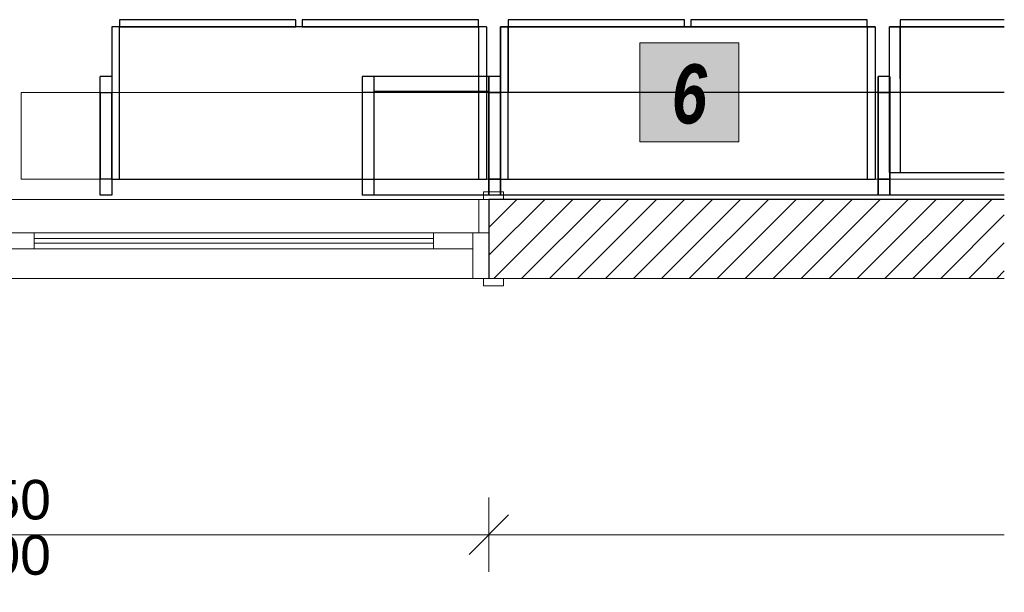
# Model space of a CAD drawing. Header units: millimetres. Extents: x -13155676 to -13149924, y -43717 to -41420.
# Tile 9 of 9: x -13152415 to -13149924, y -43717 to -42267. Entities that reach past the tile are written whole.
import ezdxf

# ---------------------------------------------------------------- set-up
doc = ezdxf.new("R2010")
doc.units = ezdxf.units.MM
doc.header["$MEASUREMENT"] = 0
doc.linetypes.add('Wipeout_Contour', pattern=[1000, 0, -1000])
for name, color, linetype in [('0._RDC (96)_1_0', 7, 'Continuous'), ('0._RDC (96)_1_AAG constr dalles', 7, 'Continuous'), ('0._RDC (96)_1_AAG PRO VRD EP', 7, 'Continuous'), ('0._RDC (96)_1_BQN 2 COTATIONS PC', 7, 'Continuous'), ('0._RDC (96)_1_Portes Archicad', 7, 'Continuous')]:
    doc.layers.add(name, color=color, linetype=linetype)
doc.styles.add('STYLE_GENERE_1', font='txt')
doc.styles.add('STYLE_GENERE_2', font='txt', dxfattribs={"width": 0.8})

msp = doc.modelspace()

# ---------------------------------------------------------------- hatches: boundary and pattern name
at = {"layer": '0._RDC (96)_1_0', "linetype": 'Continuous', "lineweight": 20, "true_color": 0xff9122}
msp.add_hatch(color=30, dxfattribs=at).paths.add_polyline_path([(-13150845.5, -42326.3), (-13150845.5, -42576.3), (-13150595.5, -42576.3), (-13150595.5, -42326.3)])
at = {"layer": '0._RDC (96)_1_0', "linetype": 'Continuous', "lineweight": 0, "true_color": 0x191919}
h = msp.add_hatch(dxfattribs=at)
h.set_pattern_fill('Brique_1_0001', color=250, style=0, pattern_type=2)
h.set_pattern_definition([(45, (-12771109.29, 503849.215), (-35.355339, 35.355339), [])])
h.paths.add_polyline_path([(-13149923.6, -42722.1), (-13151228, -42722.1), (-13151228, -42922.1), (-13149923.6, -42922.1)])

# ---------------------------------------------------------------- linework, layer by layer
at = {"layer": '0._RDC (96)_1_0', "color": 7, "linetype": 'Continuous', "lineweight": 30}
for p, q in [((-13150732.8, -42267.3), (-13151178.8, -42267.3)), ((-13151178.8, -42267.3), (-13151178.8, -42285.1)), ((-13150732.8, -42285.1), (-13150732.8, -42267.3)), ((-13150270.9, -42267.3), (-13150717, -42267.3)), ((-13150717, -42267.3), (-13150717, -42285.1)), ((-13150270.9, -42285.1), (-13150270.9, -42267.3)), ((-13150075.6, -42267.3), (-13150186.7, -42267.3)), ((-13150186.7, -42267.3), (-13150186.7, -42285.1)), ((-13151198, -42411.3), (-13151198, -42285.1)), ((-13151198, -42285.1), (-13151178.8, -42285.1)), ((-13151178.8, -42285.1), (-13151178.8, -42451.3)), ((-13151178.8, -42285.1), (-13150269.7, -42285.1)), ((-13150269.7, -42451.3), (-13150269.7, -42285.1)), ((-13150269.7, -42285.1), (-13150250.5, -42285.1)), ((-13150250.5, -42285.1), (-13150250.5, -42451.3)), ((-13150214.5, -42285.1), (-13150186.7, -42285.1)), ((-13150214.5, -42411.3), (-13150214.5, -42285.1)), ((-13150186.7, -42285.1), (-13150075.6, -42285.1)), ((-13150186.7, -42416.7), (-13150186.7, -42285.1)), ((-13151518, -42411.3), (-13151548, -42411.3)), ((-13151548, -42411.3), (-13151548, -42451.3)), ((-13151518, -42451.3), (-13151518, -42411.3)), ((-13151228, -42411.3), (-13151518, -42411.3)), ((-13151198, -42411.3), (-13151228, -42411.3)), ((-13151228, -42411.3), (-13151228, -42451.3)), ((-13151198, -42451.3), (-13151198, -42411.3)), ((-13150213, -42411.3), (-13150243, -42411.3)), ((-13150243, -42411.3), (-13150243, -42451.3)), ((-13151228, -42449.5), (-13151518, -42449.5)), ((-13151518, -42451.3), (-13151548, -42451.3)), ((-13151548, -42451.3), (-13151548, -42671.3)), ((-13151518, -42671.3), (-13151518, -42451.3)), ((-13151228, -42451.3), (-13151518, -42451.3)), ((-13151198, -42451.3), (-13151228, -42451.3)), ((-13151228, -42451.3), (-13151228, -42671.3)), ((-13151198, -42671.3), (-13151198, -42451.3)), ((-13150243, -42451.3), (-13151198, -42451.3)), ((-13150213, -42451.3), (-13150243, -42451.3)), ((-13150243, -42451.3), (-13150243, -42671.3)), ((-13150213, -42671.3), (-13150213, -42451.3)), ((-13149923.6, -42451.3), (-13150213, -42451.3)), ((-13151548, -42671.3), (-13151518, -42671.3)), ((-13151548, -42671.3), (-13151548, -42711.3)), ((-13151518, -42711.3), (-13151518, -42671.3)), ((-13151228, -42671.3), (-13151198, -42671.3)), ((-13151228, -42671.3), (-13151228, -42711.3)), ((-13151198, -42711.3), (-13151198, -42671.3)), ((-13150243, -42671.3), (-13150213, -42671.3)), ((-13150243, -42671.3), (-13150243, -42711.3)), ((-13150213, -42711.3), (-13150213, -42671.3)), ((-13151518, -42711.3), (-13151548, -42711.3)), ((-13151228, -42711.3), (-13151518, -42711.3)), ((-13151198, -42711.3), (-13151228, -42711.3)), ((-13150243, -42711.3), (-13151198, -42711.3)), ((-13150213, -42711.3), (-13150243, -42711.3)), ((-13149923.6, -42711.3), (-13150213, -42711.3))]:
    msp.add_line(p, q, dxfattribs=at)
at = {"layer": '0._RDC (96)_1_0', "color": 253, "linetype": 'Continuous', "lineweight": 18, "true_color": 0xb3b3b3}
for p, q in [((-13152211.5, -42411.3), (-13152211.5, -42451.3)), ((-13152181.5, -42411.3), (-13152211.5, -42411.3)), ((-13152181.5, -42451.3), (-13152181.5, -42411.3)), ((-13151228, -42411.3), (-13151228, -42451.3)), ((-13151198, -42411.3), (-13151228, -42411.3)), ((-13151198, -42451.3), (-13151198, -42411.3)), ((-13150243, -42411.3), (-13150243, -42451.3)), ((-13150213, -42411.3), (-13150243, -42411.3)), ((-13150213, -42451.3), (-13150213, -42411.3)), ((-13152211.5, -42451.3), (-13152181.5, -42451.3)), ((-13151228, -42451.3), (-13151198, -42451.3)), ((-13150243, -42451.3), (-13150213, -42451.3)), ((-13152211.5, -42671.3), (-13152211.5, -42711.3)), ((-13152181.5, -42671.3), (-13152211.5, -42671.3)), ((-13152181.5, -42711.3), (-13152181.5, -42671.3)), ((-13151228, -42671.3), (-13151228, -42711.3)), ((-13151198, -42671.3), (-13151228, -42671.3)), ((-13151198, -42711.3), (-13151198, -42671.3)), ((-13150243, -42671.3), (-13150243, -42711.3)), ((-13150213, -42671.3), (-13150243, -42671.3)), ((-13150213, -42711.3), (-13150213, -42671.3)), ((-13152211.5, -42711.3), (-13152181.5, -42711.3)), ((-13151228, -42711.3), (-13151198, -42711.3)), ((-13150243, -42711.3), (-13150213, -42711.3))]:
    msp.add_line(p, q, dxfattribs=at)
at = {"layer": '0._RDC (96)_1_0', "color": 7, "linetype": 'Continuous', "lineweight": 30, "flags": 128}
for points in [[(-13152162.3, -42267.3), (-13152162.3, -42285.1)], [(-13151716.3, -42267.3), (-13152162.3, -42267.3)], [(-13151716.3, -42285.1), (-13151716.3, -42267.3)], [(-13151700.5, -42267.3), (-13151700.5, -42285.1)], [(-13151254.4, -42267.3), (-13151700.5, -42267.3)], [(-13151254.4, -42285.1), (-13151254.4, -42267.3)], [(-13151178.8, -42267.3), (-13151178.8, -42285.1)], [(-13150732.8, -42267.3), (-13151178.8, -42267.3)], [(-13150732.8, -42285.1), (-13150732.8, -42267.3)], [(-13150717, -42267.3), (-13150717, -42285.1)], [(-13150270.9, -42267.3), (-13150717, -42267.3)], [(-13150270.9, -42285.1), (-13150270.9, -42267.3)], [(-13150186.7, -42267.3), (-13150186.7, -42285.1)], [(-13149923.6, -42267.3), (-13150186.7, -42267.3)], [(-13152181.5, -42285.1), (-13152181.5, -42671.3)], [(-13151234, -42285.1), (-13151253.2, -42285.1), (-13152162.3, -42285.1), (-13152181.5, -42285.1)], [(-13152162.3, -42671.3), (-13152162.3, -42285.1)], [(-13152162.3, -42285.1), (-13151716.3, -42285.1)], [(-13151700.5, -42285.1), (-13151254.4, -42285.1)], [(-13151253.2, -42671.3), (-13151253.2, -42285.1)], [(-13151234, -42285.1), (-13151234, -42671.3)], [(-13151198, -42285.1), (-13151198, -42671.3)], [(-13150250.5, -42285.1), (-13150269.7, -42285.1), (-13151178.8, -42285.1), (-13151198, -42285.1)], [(-13151178.8, -42671.3), (-13151178.8, -42285.1)], [(-13151178.8, -42285.1), (-13150732.8, -42285.1)], [(-13150717, -42285.1), (-13150270.9, -42285.1)], [(-13150269.7, -42671.3), (-13150269.7, -42285.1)], [(-13150250.5, -42285.1), (-13150250.5, -42671.3)], [(-13150214.5, -42654.3), (-13150214.5, -42285.1)], [(-13149923.6, -42285.1), (-13150186.7, -42285.1), (-13150214.5, -42285.1)], [(-13150186.7, -42285.1), (-13150186.7, -42654.3)], [(-13150186.7, -42285.1), (-13149923.6, -42285.1)], [(-13152211.5, -42711.3), (-13152211.5, -42671.3), (-13152211.5, -42451.3), (-13152211.5, -42411.3)], [(-13152181.5, -42411.3), (-13152211.5, -42411.3)], [(-13152181.5, -42411.3), (-13152181.5, -42451.3), (-13152181.5, -42671.3), (-13152181.5, -42711.3)], [(-13151228, -42711.3), (-13151228, -42671.3), (-13151228, -42451.3), (-13151228, -42411.3)], [(-13151198, -42411.3), (-13151228, -42411.3)], [(-13151198, -42411.3), (-13151198, -42451.3), (-13151198, -42671.3), (-13151198, -42711.3)], [(-13150243, -42711.3), (-13150243, -42671.3), (-13150243, -42451.3), (-13150243, -42411.3)], [(-13150213, -42411.3), (-13150243, -42411.3)], [(-13150213, -42411.3), (-13150213, -42451.3), (-13150213, -42671.3), (-13150213, -42711.3)], [(-13152211.5, -42451.3), (-13152211.5, -42671.3)], [(-13152211.5, -42451.3), (-13152181.5, -42451.3)], [(-13152181.5, -42671.3), (-13152181.5, -42451.3)], [(-13151228, -42451.3), (-13151228, -42671.3)], [(-13151228, -42451.3), (-13151198, -42451.3)], [(-13151198, -42671.3), (-13151198, -42451.3)], [(-13150243, -42451.3), (-13150243, -42671.3)], [(-13150243, -42451.3), (-13150213, -42451.3)], [(-13150213, -42671.3), (-13150213, -42451.3)], [(-13152181.5, -42671.3), (-13152211.5, -42671.3)], [(-13152181.5, -42671.3), (-13152162.3, -42671.3), (-13151253.2, -42671.3), (-13151234, -42671.3)], [(-13151198, -42671.3), (-13151228, -42671.3)], [(-13151198, -42671.3), (-13151178.8, -42671.3), (-13150269.7, -42671.3), (-13150250.5, -42671.3)], [(-13150213, -42671.3), (-13150243, -42671.3)], [(-13150214.5, -42654.3), (-13150186.7, -42654.3), (-13149923.6, -42654.3)], [(-13152181.5, -42711.3), (-13152211.5, -42711.3)], [(-13151198, -42711.3), (-13151228, -42711.3)], [(-13149923.6, -42722.1), (-13151228, -42722.1)], [(-13150213, -42711.3), (-13150243, -42711.3)]]:
    msp.add_lwpolyline(points, dxfattribs=at)
at = {"layer": '0._RDC (96)_1_0', "color": 7, "linetype": 'Continuous', "lineweight": 20, "flags": 128}
msp.add_lwpolyline([(-13150845.5, -42326.3), (-13150595.5, -42326.3), (-13150595.5, -42576.3), (-13150845.5, -42576.3)], close=True, dxfattribs=at)
at = {"layer": '0._RDC (96)_1_0', "color": 250, "linetype": 'Continuous', "lineweight": 0, "true_color": 0x191919, "flags": 128}
msp.add_lwpolyline([(-13151228, -42922.1), (-13149923.6, -42922.1)], dxfattribs=at)
at = {"layer": '0._RDC (96)_1_AAG constr dalles', "color": 250, "linetype": 'Continuous', "lineweight": 0, "true_color": 0x191919, "flags": 128}
msp.add_lwpolyline([(-13152411.5, -42671.3), (-13150213, -42671.3), (-13150213, -42451.3), (-13152411.5, -42451.3)], close=True, dxfattribs=at)
msp.add_lwpolyline([(-13152411.5, -42671.3), (-13150213, -42671.3), (-13150213, -42451.3), (-13152411.5, -42451.3)], close=True, dxfattribs=at)
for points in [[(-13149923.6, -42451.3), (-13152411.5, -42451.3), (-13152411.5, -42671.3), (-13149923.6, -42671.3)], [(-13149923.6, -42451.3), (-13152411.5, -42451.3), (-13152411.5, -42671.3), (-13149923.6, -42671.3)], [(-13155676, -42722.1), (-13149923.6, -42722.1)], [(-13149923.6, -42722.1), (-13151228, -42722.1), (-13151228, -42922.1), (-13153728, -42922.1), (-13153728, -42722.1), (-13155676, -42722.1)], [(-13149923.6, -42922.1), (-13155676, -42922.1)]]:
    msp.add_lwpolyline(points, dxfattribs=at)
at = {"layer": '0._RDC (96)_1_BQN 2 COTATIONS PC', "color": 250, "linetype": 'Continuous', "lineweight": 0, "true_color": 0x191919}
for p, q in [((-13151228, -43664.8), (-13151228, -43477.3)), ((-13151178, -43521), (-13151278, -43621)), ((-13153728, -43571), (-13151228, -43571)), ((-13151228, -43571), (-13149923.6, -43571))]:
    msp.add_line(p, q, dxfattribs=at)
at = {"layer": '0._RDC (96)_1_Portes Archicad', "color": 35, "linetype": 'Continuous', "lineweight": 0, "true_color": 0xbe753f}
for p, q in [((-13151253, -42807.1), (-13151253, -42722.1)), ((-13151253, -42722.1), (-13151241, -42722.1)), ((-13151241, -42722.1), (-13151241, -42703.1)), ((-13151241, -42703.1), (-13151191, -42703.1)), ((-13151191, -42722.1), (-13151241, -42722.1)), ((-13151228, -42722.1), (-13151228, -42807.1)), ((-13151191, -42703.1), (-13151191, -42722.1)), ((-13151268, -42807.1), (-13151268, -42847.1)), ((-13151241, -42941.1), (-13151241, -42922.1)), ((-13151228, -42922.1), (-13151191, -42922.1)), ((-13151191, -42922.1), (-13151191, -42941.1)), ((-13151191, -42941.1), (-13151241, -42941.1))]:
    msp.add_line(p, q, dxfattribs=at)
at = {"layer": '0._RDC (96)_1_Portes Archicad', "color": 7, "linetype": 'Continuous', "lineweight": 30}
msp.add_line((-13151228, -42722.1), (-13151228, -42922.1), dxfattribs=at)
at = {"layer": '0._RDC (96)_1_Portes Archicad', "color": 254, "linetype": 'Continuous', "lineweight": 0, "true_color": 0xcccccc}
for p, q in [((-13151268, -42807.1), (-13151253, -42807.1)), ((-13151253, -42807.1), (-13151228, -42807.1)), ((-13151228, -42807.1), (-13151228, -42922.1)), ((-13151268, -42922.1), (-13151268, -42847.1)), ((-13151241, -42922.1), (-13151268, -42922.1)), ((-13151228, -42922.1), (-13151241, -42922.1))]:
    msp.add_line(p, q, dxfattribs=at)

# ---------------------------------------------------------------- texts
at = {"layer": '0._RDC (96)_1_AAG PRO VRD EP', "color": 250, "linetype": 'Continuous', "lineweight": 0, "true_color": 0x191919, "insert": (-13150720.5, -42532.3), "char_height": 150, "attachment_point": 8, "style": 'STYLE_GENERE_2'}
msp.add_mtext('\\A1;{\\pqc;\\fCentury Gothic|b1|i1|c0|p0;\\W0.800000;6}', dxfattribs=at)
at = {"layer": '0._RDC (96)_1_BQN 2 COTATIONS PC', "color": 250, "linetype": 'Continuous', "lineweight": 0, "true_color": 0x191919, "char_height": 100, "width": 259.536, "attachment_point": 7, "style": 'STYLE_GENERE_1'}
for s, insert in [('\\A1;{\\pql;\\fArial Unicode MS|b0|i0|c0|p0;\\W1.000000;2,50}', (-13152607.8, -43551)), ('\\A1;{\\pql;\\fArial Unicode MS|b0|i0|c0|p0;\\W1.000000;3,00}', (-13152607.8, -43691))]:
    msp.add_mtext(s, dxfattribs=dict(at, insert=insert))

# ---------------------------------------------------------------- next in the draw order: wipeouts: each hides what was drawn before it
at = {"color": 254, "linetype": 'Wipeout_Contour', "lineweight": 0, "ltscale": 52607771.01444331}
msp.add_wipeout([(-13152378, -42807.1), (-13152378, -42847.1), (-13151368, -42847.1), (-13151368, -42807.1)], dxfattribs=at).dxf.layer = '0._RDC (96)_1_Portes Archicad'

# ---------------------------------------------------------------- next in the draw order: linework, layer by layer
at = {"layer": '0._RDC (96)_1_Portes Archicad', "color": 35, "linetype": 'Continuous', "lineweight": 0, "true_color": 0xbe753f}
for p, q in [((-13152478, -42807.1), (-13152378, -42807.1)), ((-13152378, -42807.1), (-13152378, -42847.1)), ((-13151368, -42847.1), (-13151368, -42807.1)), ((-13151368, -42807.1), (-13151268, -42807.1)), ((-13152378, -42847.1), (-13152478, -42847.1)), ((-13151268, -42847.1), (-13151368, -42847.1))]:
    msp.add_line(p, q, dxfattribs=at)
at = {"layer": '0._RDC (96)_1_Portes Archicad', "color": 84, "linetype": 'Continuous', "lineweight": 0}
for p, q in [((-13152378, -42807.1), (-13151368, -42807.1)), ((-13152378, -42847.1), (-13151368, -42847.1))]:
    msp.add_line(p, q, dxfattribs=at)
at = {"layer": '0._RDC (96)_1_Portes Archicad', "color": 250, "linetype": 'Continuous', "lineweight": 0, "true_color": 0x191919}
for p, q in [((-13152378, -42821.1), (-13151368, -42821.1)), ((-13151368, -42833.1), (-13152378, -42833.1))]:
    msp.add_line(p, q, dxfattribs=at)

doc.saveas('drawing.dxf')
